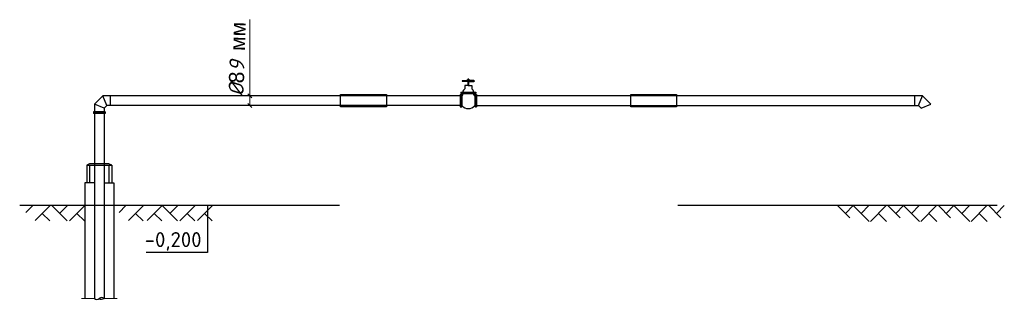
# Model space of a CAD drawing. Header units: millimetres. Extents: x -1722610 to 3896328, y -6858570 to -1329430.
# Tile 2 of 50: x -1657870 to -1641577, y -2129468 to -2124833. Entities that reach past the tile are written whole.
import ezdxf

# ---------------------------------------------------------------- set-up
doc = ezdxf.new("R2010")
doc.units = ezdxf.units.MM
doc.layers.get('0').update_dxf_attribs({"lineweight": 5})
doc.styles.get("Standard").update_dxf_attribs({"font": 'arial.ttf'})
doc.styles.add('style1', font='isocpeui.ttf', dxfattribs={"height": 200})
doc.dimstyles.new('ISO-25', dxfattribs={"dimtxt": 2.5, "dimasz": 2.5, "dimexe": 1.25, "dimexo": 0.625, "dimtad": 1, "dimtxsty": 'Standard', "dimcen": 2.5, "dimadec": 0, "dimazin": 0, "dimtfac": 1, "dimtmove": 0, "dimatfit": 3, "dimfxl": 1, "dimarcsym": 0})

msp = doc.modelspace()

# ---------------------------------------------------------------- linework, layer by layer
at = {"linetype": 'Continuous'}
for p, q in [((-1654061.7966, -2126254.5066), (-1654061.7966, -2124832.8201)), ((-1654098.0438, -2126094.5066), (-1654055.5466, -2126094.5066)), ((-1654029.6028, -2126126.0898), (-1654096.2399, -2126060.7165)), ((-1654098.0438, -2126254.5066), (-1654055.5466, -2126254.5066)), ((-1654029.6028, -2126286.0898), (-1654096.2399, -2126220.7165))]:
    msp.add_line(p, q, dxfattribs=at)
at = {"lineweight": 30}
for p, q in [((-1642927.9325, -2126094.5066), (-1650313.1077, -2126094.5066)), ((-1642790.56, -2126231.8792), (-1642927.9325, -2126094.5066)), ((-1650313.1077, -2126254.5066), (-1642994.2067, -2126254.5066)), ((-1642994.2067, -2126254.5066), (-1642950.56, -2126298.1534))]:
    msp.add_line(p, q, dxfattribs=at)
at = {"color": 34, "lineweight": 25}
for p, q in [((-1657769.9651, -2128028.7557), (-1657655.2123, -2127914.0029)), ((-1657616.3747, -2128162.5336), (-1657367.8441, -2127914.0029)), ((-1657373.6659, -2128166.5941), (-1657497.0506, -2128043.2094)), ((-1657086.2977, -2128166.5941), (-1657338.8889, -2127914.0029)), ((-1657209.6823, -2128043.2093), (-1657080.4759, -2127914.0029)), ((-1657045.6989, -2128166.5941), (-1656793.1077, -2127914.0029)), ((-1656798.9295, -2128166.5941), (-1656922.3142, -2128043.2094)), ((-1656225.5945, -2128028.7557), (-1656110.8416, -2127914.0029)), ((-1656072.0041, -2128162.5336), (-1655823.4734, -2127914.0029)), ((-1655829.2953, -2128166.5941), (-1655952.68, -2128043.2094)), ((-1655761.5025, -2128162.5336), (-1655512.9719, -2127914.0029)), ((-1655518.7937, -2128166.5941), (-1655642.1784, -2128043.2094)), ((-1655260.3807, -2128166.5941), (-1655512.9719, -2127914.0029)), ((-1655383.7653, -2128043.2093), (-1655254.5589, -2127914.0029)), ((-1655219.7819, -2128166.5941), (-1654967.1907, -2127914.0029)), ((-1654973.0125, -2128166.5941), (-1655096.3972, -2128043.2094)), ((-1655081.9435, -2128028.7557), (-1654967.1907, -2127914.0029)), ((-1654928.3531, -2128162.5336), (-1654679.8225, -2127914.0029)), ((-1654685.6443, -2128166.5941), (-1654809.029, -2128043.2094)), ((-1644133.7443, -2128114.826), (-1644334.5674, -2127914.0029)), ((-1644205.3608, -2128043.2093), (-1644076.1544, -2127914.0029)), ((-1643813.5632, -2128176.5941), (-1644076.1544, -2127914.0029)), ((-1643946.9478, -2128043.2093), (-1643817.7414, -2127914.0029)), ((-1643792.9644, -2128176.5941), (-1643530.3732, -2127914.0029)), ((-1643526.195, -2128176.5941), (-1643659.5797, -2128043.2094)), ((-1643300.5949, -2128114.826), (-1643501.418, -2127914.0029)), ((-1643372.2114, -2128043.2093), (-1643243.005, -2127914.0029)), ((-1642980.4138, -2128176.5941), (-1643243.005, -2127914.0029)), ((-1643113.7984, -2128043.2093), (-1642984.592, -2127914.0029)), ((-1642959.815, -2128176.5941), (-1642697.2238, -2127914.0029)), ((-1642693.0456, -2128176.5941), (-1642826.4303, -2128043.2094)), ((-1642467.4455, -2128114.826), (-1642668.2686, -2127914.0029)), ((-1642539.062, -2128043.2093), (-1642409.8556, -2127914.0029)), ((-1642147.2644, -2128176.5941), (-1642409.8556, -2127914.0029)), ((-1642280.649, -2128043.2093), (-1642151.4426, -2127914.0029)), ((-1642126.6656, -2128176.5941), (-1641864.0744, -2127914.0029)), ((-1641859.8962, -2128176.5941), (-1641993.2809, -2128043.2094)), ((-1641634.2961, -2128114.826), (-1641835.1192, -2127914.0029)), ((-1641705.9126, -2128043.2093), (-1641576.7062, -2127914.0029))]:
    msp.add_line(p, q, dxfattribs=at)
at = {"lineweight": 30, "ltscale": 100}
for points in [[(-1650540.4171, -2125843.7914), (-1650549.7537, -2125850.327), (-1650540.4171, -2125856.8626)], [(-1650540.4171, -2125843.7914), (-1650446.7865, -2125843.7914)], [(-1650446.7865, -2125856.8626), (-1650532.9479, -2125856.8626), (-1650540.4171, -2125856.8626)], [(-1650446.0611, -2125922.5367), (-1650504.6257, -2125922.5367)], [(-1650504.6257, -2125922.5367), (-1650504.6257, -2125978.5559)], [(-1650423.4451, -2125843.7914), (-1650423.4451, -2125834.4549), (-1650456.123, -2125834.4549), (-1650470.1278, -2125834.4549), (-1650470.1278, -2125843.7914)], [(-1650437.4499, -2125834.4549), (-1650437.4499, -2125820.4501), (-1650456.123, -2125820.4501), (-1650456.123, -2125834.4549)], [(-1650456.123, -2125820.4501), (-1650437.4499, -2125823.0508)], [(-1650456.123, -2125822.4237), (-1650437.4499, -2125825.0244)], [(-1650456.123, -2125824.4511), (-1650437.4499, -2125827.0518)], [(-1650456.123, -2125826.2271), (-1650437.4499, -2125828.8278)], [(-1650456.123, -2125828.0879), (-1650437.4499, -2125830.6887)], [(-1650456.123, -2125829.9456), (-1650437.4499, -2125832.5464)], [(-1650456.123, -2125831.8542), (-1650437.4499, -2125834.4549)], [(-1650456.123, -2125833.8339), (-1650451.6645, -2125834.4549)], [(-1650437.4499, -2125922.5367), (-1650437.4499, -2125856.8626), (-1650456.123, -2125856.8626), (-1650456.123, -2125922.5367)], [(-1650353.1558, -2125843.7914), (-1650446.7865, -2125843.7914)], [(-1650446.7865, -2125856.8626), (-1650360.625, -2125856.8626), (-1650353.1558, -2125856.8626)], [(-1650446.0611, -2125922.5367), (-1650388.9473, -2125922.5367)], [(-1650444.1133, -2125820.4501), (-1650437.4499, -2125821.3781)], [(-1650388.9473, -2125922.5367), (-1650388.9473, -2125978.5559)], [(-1650353.1558, -2125843.7914), (-1650343.8193, -2125850.327), (-1650353.1558, -2125856.8626)], [(-1650580.7316, -2126073.3059), (-1650569.1435, -2126073.3059)], [(-1650580.7316, -2126073.3059), (-1650580.7316, -2126275.7073)], [(-1650569.1435, -2126073.3059), (-1650569.1435, -2126275.7073)], [(-1650568.6661, -2126035.192), (-1650324.2637, -2126035.192)], [(-1650568.6661, -2126035.192), (-1650568.6661, -2126053.8651)], [(-1650568.6661, -2126044.5285), (-1650324.2637, -2126044.5285)], [(-1650568.6661, -2126053.8651), (-1650324.2637, -2126053.8651)], [(-1650566.8551, -2126073.3059), (-1650566.8551, -2126275.7073)], [(-1650566.8551, -2126073.3059), (-1650555.267, -2126073.3059)], [(-1650555.267, -2126073.3059), (-1650555.267, -2126275.7073)], [(-1650538.8455, -2126078.5025), (-1650538.8455, -2126053.8651)], [(-1650354.7275, -2126078.5025), (-1650354.7275, -2126053.8651)], [(-1650338.3059, -2126073.3059), (-1650338.3059, -2126275.7073)], [(-1650326.7179, -2126073.3059), (-1650338.3059, -2126073.3059)], [(-1650326.7179, -2126073.3059), (-1650326.7179, -2126275.7073)], [(-1650324.6958, -2126073.3059), (-1650313.1077, -2126073.3059)], [(-1650324.6958, -2126073.3059), (-1650324.6958, -2126275.7073)], [(-1650324.2637, -2126035.192), (-1650324.2637, -2126053.8651)], [(-1650313.1077, -2126073.3059), (-1650313.1077, -2126275.7073)], [(-1650580.7316, -2126275.7073), (-1650569.1435, -2126275.7073)], [(-1650566.8551, -2126275.7073), (-1650555.267, -2126275.7073)], [(-1650326.7179, -2126275.7073), (-1650338.3059, -2126275.7073)], [(-1650324.6958, -2126275.7073), (-1650313.1077, -2126275.7073)]]:
    msp.add_lwpolyline(points, dxfattribs=at)
at = {"lineweight": 30}
for points in [[(-1650580.7316, -2126094.5066), (-1656495.7351, -2126094.5066), (-1656633.1077, -2126231.8792), (-1656633.1077, -2126362.1534)], [(-1656429.4609, -2126254.5066), (-1656495.7351, -2126094.5066)], [(-1656365.4609, -2126254.5066), (-1656365.4609, -2126094.5066)], [(-1643058.2067, -2126254.5066), (-1643058.2067, -2126094.5066)], [(-1642994.2067, -2126254.5066), (-1642927.9325, -2126094.5066)], [(-1656473.1077, -2126298.1534), (-1656633.1077, -2126231.8792)], [(-1650580.7316, -2126254.5066), (-1656429.4609, -2126254.5066), (-1656473.1077, -2126298.1534), (-1656473.1077, -2126362.1534)], [(-1642950.56, -2126298.1534), (-1642790.56, -2126231.8792)], [(-1656457.1077, -2126362.1534), (-1656649.1077, -2126362.1534)], [(-1656649.1077, -2126362.1534), (-1656649.1077, -2126386.1534)], [(-1656457.1077, -2126374.1534), (-1656649.1077, -2126374.1534)], [(-1656457.1077, -2126386.1534), (-1656649.1077, -2126386.1534)], [(-1656633.1077, -2126386.1534), (-1656633.1077, -2129451.5727)], [(-1656473.1077, -2126386.1534), (-1656473.1077, -2129451.5727)], [(-1656457.1077, -2126362.1534), (-1656457.1077, -2126386.1534)], [(-1656713.1077, -2127222.5066), (-1656761.1077, -2127246.5066)], [(-1656393.1077, -2127222.5066), (-1656713.1077, -2127222.5066)], [(-1656345.1077, -2127246.5066), (-1656393.1077, -2127222.5066)], [(-1656761.1077, -2127246.5066), (-1656761.1077, -2127534.5066)], [(-1656761.1077, -2127246.5066), (-1656345.1077, -2127246.5066)], [(-1656713.1077, -2127246.5066), (-1656713.1077, -2127534.5066)], [(-1656393.1077, -2127246.5066), (-1656393.1077, -2127534.5066)], [(-1656345.1077, -2127246.5066), (-1656345.1077, -2127534.5066)], [(-1656633.1077, -2127534.5066), (-1656793.1077, -2127534.5066), (-1656793.1077, -2129451.5727)], [(-1656473.1077, -2127534.5066), (-1656313.1077, -2127534.5066), (-1656313.1077, -2129451.5727)]]:
    msp.add_lwpolyline(points, dxfattribs=at)
at = {"color": 5, "lineweight": 30}
for points in [[(-1652558.8361, -2126072.9066), (-1651798.8296, -2126072.9066), (-1651798.8296, -2126276.1066), (-1652558.8361, -2126276.1066), (-1652558.8361, -2126072.9066)], [(-1647758.8361, -2126072.9066), (-1646998.8296, -2126072.9066), (-1646998.8296, -2126276.1066), (-1647758.8361, -2126276.1066), (-1647758.8361, -2126072.9066)]]:
    msp.add_lwpolyline(points, dxfattribs=at)
at = {"color": 7, "lineweight": 30}
for points in [[(-1652578.8361, -2127914.0029), (-1657869.9181, -2127914.0029)], [(-1641697.1733, -2127914.0029), (-1646978.8296, -2127914.0029)]]:
    msp.add_lwpolyline(points, dxfattribs=at)
for points in [[(-1656633.1077, -2129451.5727), (-1656849.5721, -2129451.5727)], [(-1656473.1077, -2129451.5727), (-1656256.6433, -2129451.5727)]]:
    msp.add_lwpolyline(points)
at = {"lineweight": 30, "ltscale": 100}
for centre, radius, start, end in [((-1650557.1759, -2126079.3826), 18.3515, 276.03679035, 2.74893245), ((-1650457.943, -2126045.4177), 81.5462, 124.92259296, 172.79625608), ((-1650435.63, -2126045.4177), 81.5462, 7.20374392, 55.07740704), ((-1650336.3548, -2126079.3826), 18.3515, 177.25106755, 263.96320965), ((-1650446.7865, -2126161.1716), 145.4622, 221.77517954, 318.22482031)]:
    msp.add_arc(centre, radius, start, end, dxfattribs=at)
at = {"lineweight": 30}
for centre, radius, start, end in [((-1656593.1077, -2129410.2809), 57.4893, 225.91042361, 314.08957639), ((-1656523.902, -2129370.1013), 96.0086, 246.86111972, 301.941982), ((-1656513.1077, -2129509.3901), 70.3054, 55.32320749, 124.67679251)]:
    msp.add_arc(centre, radius, start, end, dxfattribs=at)

# ---------------------------------------------------------------- texts
at = {"ltscale": 30, "insert": (-1654379.2496, -2124865.8569), "char_height": 250, "width": 1341.604092, "attachment_point": 3, "rotation": 88.27787502, "style": 'style1'}
msp.add_mtext('%%C{\\fArial|b0|i0|c204|p34;8}9 {\\fArial|b0|i0|c204|p34;мм}', dxfattribs=at)
at = {"ltscale": 30, "insert": (-1654860.5574, -2128660.9096), "char_height": 250, "width": 765.278214, "attachment_point": 9, "style": 'style1'}
msp.add_mtext('{\\fISOCPEUR|b0|i0|c204|p34;-0,200}', dxfattribs=at)

# ---------------------------------------------------------------- leaders
at = {"lineweight": 15, "ltscale": 30}
msp.add_leader([(-1654759.6454, -2127914.0029), (-1654759.6454, -2128691.7881), (-1655778.0936, -2128691.7881)], dimstyle='ISO-25', override={"dimgap": 100, "dimtad": 0}, dxfattribs=at)

doc.saveas('drawing.dxf')
